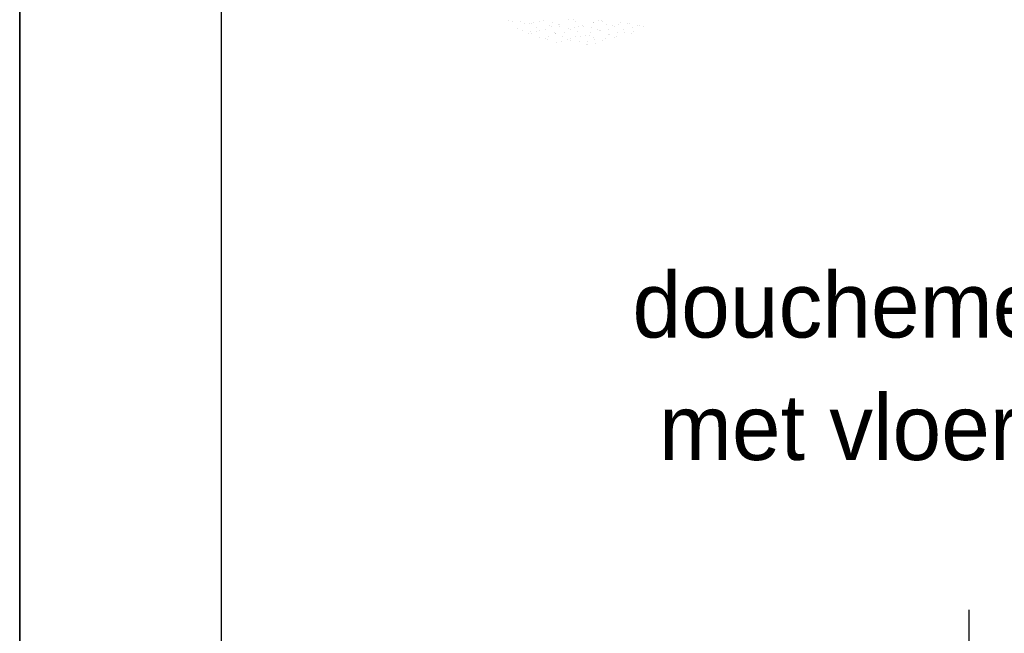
# Model space of a CAD drawing. Extents: x -33748 to 12452, y -14932 to 2888.
# Tile 151 of 194: x -29548 to -28571, y 1558 to 2167. Entities that reach past the tile are written whole.
import ezdxf

# ---------------------------------------------------------------- set-up
doc = ezdxf.new("R2010")
doc.units = 0
doc.header["$LTSCALE"] = 20
doc.linetypes.add('DASHED', pattern=[75, 50, -25])
doc.layers.get('0').update_dxf_attribs({"color": 15, "linetype": 'CONTINUOUS'})
for name, color, linetype in [('00KAD025', 2, 'CONTINUOUS'), ('00KAD070', 5, 'CONTINUOUS'), ('BL$2----', 7, 'CONTINUOUS'), ('BL$4----', 7, 'CONTINUOUS'), ('LAYER74', 4, 'DASHED'), ('SANITAIR', 7, 'CONTINUOUS')]:
    doc.layers.add(name, color=color, linetype=linetype)

# ---------------------------------------------------------------- blocks, each defined once
blk = doc.blocks.new('A4-VER')
at = {"layer": '00KAD025', "linetype": 'CONTINUOUS'}
for p, q in [((0, 297), (0, 0)), ((210, 0), (210, 297))]:
    blk.add_line(p, q, dxfattribs=at)
at = {"layer": '00KAD070', "linetype": 'CONTINUOUS'}
blk.add_line((10, 287), (10, 10), dxfattribs=at)
blk = doc.blocks.new('A$C32F70CB8')
at = {"color": 161}
for p, q in [((93.61, 150.44), (93.61, 150.44)), ((109.55, 147.2), (109.55, 147.2)), ((101.94, 142.37), (101.94, 142.37)), ((107.46, 139.82), (107.46, 139.82)), ((113.51, 137.27), (113.51, 137.27)), ((115.3, 139.13), (115.3, 139.13)), ((116.29, 137.43), (116.29, 137.43)), ((121.22, 139.63), (121.22, 139.63)), ((121.62, 143.35), (121.62, 143.35)), ((174.45, 138.64), (174.45, 138.64)), ((207.71, 141.41), (207.71, 141.41)), ((208.83, 138.3), (208.83, 138.3)), ((215.25, 137.59), (215.25, 137.59)), ((216.11, 142.74), (216.11, 142.74)), ((217.7, 139.31), (217.7, 139.31)), ((221.74, 144.79), (221.74, 144.79)), ((223.82, 145.1), (223.82, 145.1)), ((227.9, 144.15), (227.9, 144.15)), ((123.83, 133.61), (123.83, 133.61)), ((129.92, 132.07), (129.92, 132.07)), ((132.53, 131.08), (132.53, 131.08)), ((132.79, 134.54), (132.79, 134.54)), ((141.35, 128.68), (141.35, 128.68)), ((145.87, 128.84), (145.87, 128.84)), ((146.68, 134.61), (146.68, 134.61)), ((152.07, 131.8), (152.07, 131.8)), ((154.74, 129.84), (154.74, 129.84)), ((155.38, 132.07), (155.38, 132.07)), ((159.78, 134.16), (159.78, 134.16)), ((164.21, 129.68), (164.21, 129.68)), ((164.94, 134.68), (164.94, 134.68)), ((169.54, 135.6), (169.54, 135.6)), ((171.36, 129.06), (171.36, 129.06)), ((173.81, 135.69), (173.81, 135.69)), ((178.24, 133.06), (178.24, 133.06)), ((179.07, 131.42), (179.07, 131.42)), ((179.56, 127.62), (179.56, 127.62)), ((187.06, 130.67), (187.06, 130.67)), ((189.76, 132.46), (189.76, 132.46)), ((192.4, 136.59), (192.4, 136.59)), ((193.73, 135.9), (193.73, 135.9)), ((198.63, 133.46), (198.63, 133.46)), ((201.09, 134.06), (201.09, 134.06)), ((170.69, 126.61), (170.69, 126.61)), ((171.75, 125.86), (171.75, 125.86))]:
    blk.add_line(p, q, dxfattribs=at)
at = {"color": 163}
for p, q in [((97.32, 149.59), (97.32, 149.59)), ((105.25, 149.56), (105.25, 149.56)), ((114.08, 147.17), (114.08, 147.17)), ((116.6, 146.85), (116.6, 146.85)), ((118.43, 148.21), (118.43, 148.21)), ((124.31, 149.21), (124.31, 149.21)), ((128.11, 150.56), (128.11, 150.56)), ((136.93, 148.17), (136.93, 148.17)), ((153.44, 150.82), (153.44, 150.82)), ((158.26, 150.96), (158.26, 150.96)), ((159.79, 149.16), (159.79, 149.16)), ((177.54, 148.22), (177.54, 148.22)), ((178.26, 148.6), (178.26, 148.6)), ((182.64, 150.15), (182.64, 150.15)), ((185.26, 150.58), (185.26, 150.58)), ((187.14, 149.6), (187.14, 149.6)), ((204.54, 147.84), (204.54, 147.84)), ((211.95, 147.38), (211.95, 147.38)), ((213.04, 147.33), (213.04, 147.33)), ((124.18, 140.14), (124.18, 140.14)), ((130.32, 140.82), (130.32, 140.82)), ((134.37, 144.98), (134.37, 144.98)), ((135.88, 144.12), (135.88, 144.12)), ((139.14, 138.43), (139.14, 138.43)), ((140.12, 136.91), (140.12, 136.91)), ((140.5, 136.89), (140.5, 136.89)), ((143.25, 145.98), (143.25, 145.98)), ((143.6, 146.47), (143.6, 146.47)), ((144.47, 144.35), (144.47, 144.35)), ((148.99, 137.91), (148.99, 137.91)), ((153.17, 141.81), (153.17, 141.81)), ((155.17, 141.38), (155.17, 141.38)), ((159.19, 142.75), (159.19, 142.75)), ((162, 139.42), (162, 139.42)), ((162.88, 143.74), (162.88, 143.74)), ((167.33, 145.34), (167.33, 145.34)), ((168.06, 143.76), (168.06, 143.76)), ((176.03, 142.81), (176.03, 142.81)), ((182.16, 141), (182.16, 141)), ((184.01, 140.53), (184.01, 140.53)), ((184.85, 140.41), (184.85, 140.41)), ((190.19, 146.33), (190.19, 146.33)), ((192.88, 141.53), (192.88, 141.53)), ((196.83, 145.48), (196.83, 145.48)), ((198.88, 143.8), (198.88, 143.8)), ((201.44, 138.26), (201.44, 138.26)), ((203.08, 146.37), (203.08, 146.37))]:
    blk.add_line(p, q, dxfattribs=at)

msp = doc.modelspace()

# ---------------------------------------------------------------- linework, layer by layer
at = {"layer": 'LAYER74', "color": 253, "linetype": 'CONTINUOUS'}
msp.add_line((-28605.48549, -797.25418), (-28605.48358, 1581.69685), dxfattribs=at)

# ---------------------------------------------------------------- block references
at = {"layer": 'BL$2----', "xscale": 20, "yscale": 20, "zscale": 20}
for p in [(-33748.0224, -3051.81975), (-29548.0224, -3051.81975)]:
    msp.add_blockref('A4-VER', p, dxfattribs=at)
at = {"layer": 'BL$4----', "color": 1}
msp.add_blockref('A$C32F70CB8', (-29156.19758, 2016.38706), dxfattribs=at)

# ---------------------------------------------------------------- texts
at = {"layer": 'SANITAIR', "color": 1}
for s, p in [('douchemengkraan Grohe 1000 +glijstangcombinatie', (-28939.76263, 1851.93221)), ('met vloerput VSH 150*150', (-28913.42083, 1730.38143))]:
    msp.add_text(s, height=65, dxfattribs=at).set_placement(p)

doc.saveas('drawing.dxf')
